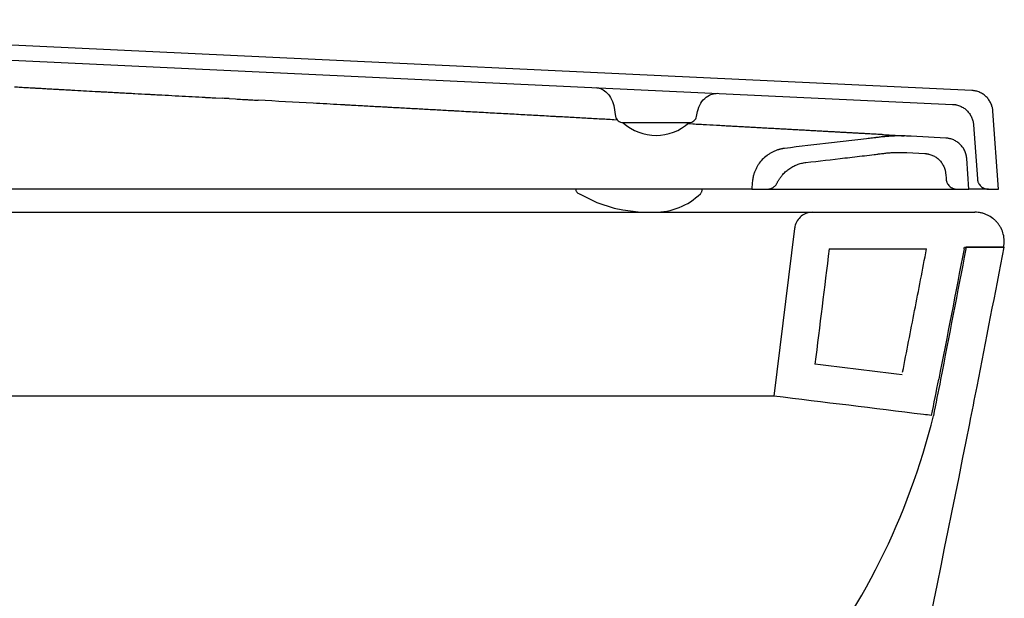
# Model space of a CAD drawing. Header units: millimetres. Extents: x 5230.819 to 5231.369, y 2531.377 to 2531.878.
# Tile 3 of 3: x 5231.101 to 5231.369, y 2531.721 to 2531.878. Entities that reach past the tile are written whole.
import ezdxf

# ---------------------------------------------------------------- set-up
doc = ezdxf.new("R2010")
doc.units = ezdxf.units.MM
doc.layers.add('SANINDUSA', color=3, linetype='Continuous')

msp = doc.modelspace()

# ---------------------------------------------------------------- linework, layer by layer
at = {"layer": 'SANINDUSA'}
for p, q in [((5231.359897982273, 2531.859045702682), (5230.951535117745, 2531.878303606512)), ((5230.959671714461, 2531.873915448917), (5231.354647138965, 2531.855288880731)), ((5231.15453180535, 2531.857042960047), (5231.156358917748, 2531.856943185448)), ((5231.158187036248, 2531.856843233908), (5231.159890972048, 2531.856749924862)), ((5231.166087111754, 2531.856409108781), (5231.166059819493, 2531.856410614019)), ((5231.262612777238, 2531.854971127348), (5231.263140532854, 2531.851978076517)), ((5231.285121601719, 2531.851978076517), (5231.285355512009, 2531.853304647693)), ((5231.367085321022, 2531.832240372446), (5231.365600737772, 2531.853470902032)), ((5231.26363807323, 2531.851028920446), (5231.262700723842, 2531.851080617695)), ((5231.265149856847, 2531.850330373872), (5231.283112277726, 2531.850330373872)), ((5231.284108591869, 2531.849899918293), (5231.282480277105, 2531.849989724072)), ((5231.360349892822, 2531.849713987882), (5231.361376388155, 2531.835031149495)), ((5231.341436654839, 2531.846738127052), (5231.34146256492, 2531.846736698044)), ((5231.352850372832, 2531.846108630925), (5231.34340930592, 2531.846629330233)), ((5231.342219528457, 2531.842188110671), (5231.347128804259, 2531.841917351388)), ((5231.359085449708, 2531.832240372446), (5231.358505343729, 2531.840536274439)), ((5231.352783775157, 2531.836344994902), (5231.352875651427, 2531.835031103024)), ((5231.300267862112, 2531.834089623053), (5231.300138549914, 2531.832240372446)), ((5231.306992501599, 2531.833926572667), (5231.306996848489, 2531.833926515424)), ((5231.300138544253, 2531.832240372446), (5231.014274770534, 2531.832240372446)), ((5231.300138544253, 2531.832240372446), (5231.304299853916, 2531.832240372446)), ((5231.304300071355, 2531.832240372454), (5231.355868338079, 2531.832240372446)), ((5231.35586833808, 2531.832240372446), (5231.359085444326, 2531.832240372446)), ((5231.364369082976, 2531.832240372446), (5231.367085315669, 2531.832240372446)), ((5231.007998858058, 2531.825973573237), (5231.31669593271, 2531.825973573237)), ((5231.31669593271, 2531.825973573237), (5231.360684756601, 2531.825973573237)), ((5231.311733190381, 2531.821582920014), (5231.306130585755, 2531.775973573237)), ((5231.321119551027, 2531.815973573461), (5231.347576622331, 2531.815973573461)), ((5231.357853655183, 2531.816475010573), (5231.368543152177, 2531.816475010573)), ((5231.368543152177, 2531.816475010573), (5231.35836267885, 2531.816475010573)), ((5231.306130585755, 2531.775973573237), (5231.018563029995, 2531.775973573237))]:
    msp.add_line(p, q, dxfattribs=at)
at = {"layer": 'SANINDUSA', "flags": 128}
msp.add_lwpolyline([(5231.252916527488, 2531.831157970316), (5231.253339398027, 2531.830929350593), (5231.253455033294, 2531.830865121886), (5231.253482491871, 2531.830849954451), (5231.253496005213, 2531.830842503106), (5231.253496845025, 2531.83084204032), (5231.253497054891, 2531.830841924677), (5231.253497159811, 2531.830841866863), (5231.253497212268, 2531.830841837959), (5231.253497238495, 2531.830841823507), (5231.253497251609, 2531.830841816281), (5231.253497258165, 2531.830841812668), (5231.253497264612, 2531.830841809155), (5231.258071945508, 2531.828635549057), (5231.262782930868, 2531.827072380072), (5231.265060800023, 2531.82658487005), (5231.269303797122, 2531.826076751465), (5231.27058528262, 2531.826008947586), (5231.271354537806, 2531.825986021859), (5231.272138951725, 2531.82597475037), (5231.272680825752, 2531.825973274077), (5231.272833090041, 2531.825973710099), (5231.272911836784, 2531.825974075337), (5231.272931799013, 2531.825974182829), (5231.272941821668, 2531.825974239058), (5231.272944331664, 2531.825974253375), (5231.272944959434, 2531.82597425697), (5231.272945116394, 2531.825974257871), (5231.272945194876, 2531.82597425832), (5231.272945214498, 2531.825974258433), (5231.272945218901, 2531.825974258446), (5231.27295743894, 2531.825974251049), (5231.273218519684, 2531.825975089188), (5231.273629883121, 2531.825978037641)], dxfattribs=at)
at = {"layer": 'SANINDUSA'}
for centre, radius, start, end in [((5231.274125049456, 2531.860083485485), 0.01324676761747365, 227.6177109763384, 312.5815556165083), ((5231.273879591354, 2531.843517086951), 0.01754082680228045, 269.1843194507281, 314.4734662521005)]:
    msp.add_arc(centre, radius, start, end, dxfattribs=at)
for points, degree in [([(5231.099851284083, 2531.860058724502), (5231.100419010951, 2531.860026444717), (5231.100986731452, 2531.85999400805), (5231.101554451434, 2531.859961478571)], 3), ([(5231.101554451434, 2531.859961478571), (5231.10212425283, 2531.859928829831), (5231.102694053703, 2531.859896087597), (5231.103263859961, 2531.859863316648)], 3), ([(5231.103263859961, 2531.859863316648), (5231.103831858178, 2531.859830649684), (5231.104399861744, 2531.859797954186), (5231.104967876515, 2531.859765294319)], 3), ([(5231.106672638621, 2531.859667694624), (5231.107239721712, 2531.859635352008), (5231.107806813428, 2531.859603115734), (5231.108373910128, 2531.859570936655)], 3), ([(5231.108373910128, 2531.859570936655), (5231.108941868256, 2531.859538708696), (5231.109509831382, 2531.859506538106), (5231.110077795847, 2531.859474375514)], 3), ([(5231.110077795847, 2531.859474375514), (5231.11064521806, 2531.85944224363), (5231.11121264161, 2531.85941011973), (5231.111780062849, 2531.859377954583)], 3), ([(5231.111780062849, 2531.859377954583), (5231.112159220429, 2531.859356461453), (5231.112538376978, 2531.859334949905), (5231.112917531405, 2531.859313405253)], 3), ([(5231.116309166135, 2531.859121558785), (5231.11840746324, 2531.859004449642), (5231.120505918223, 2531.858890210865), (5231.122604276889, 2531.858774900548)], 3), ([(5231.124174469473, 2531.858688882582), (5231.124697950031, 2531.858660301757), (5231.125221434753, 2531.858631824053), (5231.125744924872, 2531.858603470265)], 3), ([(5231.125744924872, 2531.858603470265), (5231.126268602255, 2531.858575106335), (5231.126792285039, 2531.85854686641), (5231.127315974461, 2531.858518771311)], 3), ([(5231.127315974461, 2531.858518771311), (5231.127840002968, 2531.858490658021), (5231.128364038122, 2531.858462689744), (5231.128888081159, 2531.85843488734)], 3), ([(5231.130723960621, 2531.858337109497), (5231.13133565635, 2531.858304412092), (5231.131947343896, 2531.858271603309), (5231.132559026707, 2531.858238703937)], 3), ([(5231.132559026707, 2531.858238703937), (5231.133782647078, 2531.85817289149), (5231.135006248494, 2531.858106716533), (5231.136229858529, 2531.858040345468)], 3), ([(5231.14356748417, 2531.857641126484), (5231.144785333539, 2531.8575747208), (5231.146003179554, 2531.857508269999), (5231.147221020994, 2531.85744181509)], 3), ([(5231.147221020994, 2531.85744181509), (5231.148439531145, 2531.85737532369), (5231.149658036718, 2531.857308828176), (5231.150876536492, 2531.857242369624)], 3), ([(5231.152703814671, 2531.857142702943), (5231.153313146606, 2531.857109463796), (5231.153922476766, 2531.85707621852), (5231.15453180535, 2531.857042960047)], 3), ([(5231.195866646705, 2531.854766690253), (5231.195198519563, 2531.854803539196), (5231.194530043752, 2531.854840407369), (5231.193861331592, 2531.854877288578)], 3), ([(5231.19786993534, 2531.854656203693), (5231.197202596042, 2531.854693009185), (5231.196534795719, 2531.854729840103), (5231.195866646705, 2531.854766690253)], 3), ([(5231.199870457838, 2531.854545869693), (5231.199204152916, 2531.854582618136), (5231.19853727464, 2531.854619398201), (5231.19786993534, 2531.854656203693)], 3), ([(5231.203847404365, 2531.854326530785), (5231.203185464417, 2531.854363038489), (5231.202523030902, 2531.854399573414), (5231.201860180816, 2531.854436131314)], 3), ([(5231.205831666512, 2531.854217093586), (5231.205170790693, 2531.8542535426), (5231.204509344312, 2531.854290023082), (5231.203847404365, 2531.854326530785)], 3), ([(5231.207812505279, 2531.854107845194), (5231.207152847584, 2531.854144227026), (5231.206492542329, 2531.854180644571), (5231.205831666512, 2531.854217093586)], 3), ([(5231.209789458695, 2531.85399881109), (5231.209131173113, 2531.854035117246), (5231.208472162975, 2531.854071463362), (5231.207812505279, 2531.854107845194)], 3), ([(5231.211762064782, 2531.853890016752), (5231.211105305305, 2531.853926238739), (5231.210447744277, 2531.853962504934), (5231.209789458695, 2531.85399881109)], 3), ([(5231.213729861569, 2531.853781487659), (5231.213074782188, 2531.853817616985), (5231.212418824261, 2531.853853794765), (5231.211762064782, 2531.853890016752)], 3), ([(5231.215692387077, 2531.853673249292), (5231.215039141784, 2531.853709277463), (5231.214384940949, 2531.853745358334), (5231.213729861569, 2531.853781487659)], 3), ([(5231.217649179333, 2531.853565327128), (5231.216997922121, 2531.853601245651), (5231.21634563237, 2531.853637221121), (5231.215692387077, 2531.853673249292)], 3), ([(5231.222491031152, 2531.853298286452), (5231.221687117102, 2531.853342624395), (5231.220881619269, 2531.853387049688), (5231.220074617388, 2531.853431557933)], 3), ([(5231.224897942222, 2531.853165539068), (5231.224097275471, 2531.853209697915), (5231.223294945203, 2531.853253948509), (5231.222491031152, 2531.853298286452)], 3), ([(5231.227294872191, 2531.853033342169), (5231.226497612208, 2531.853077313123), (5231.225698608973, 2531.853121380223), (5231.224897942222, 2531.853165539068)], 3), ([(5231.229681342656, 2531.852901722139), (5231.228887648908, 2531.852945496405), (5231.228092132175, 2531.852989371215), (5231.227294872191, 2531.853033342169)], 3), ([(5231.232056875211, 2531.852770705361), (5231.231266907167, 2531.852814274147), (5231.230475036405, 2531.852857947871), (5231.229681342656, 2531.852901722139)], 3), ([(5231.234420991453, 2531.852640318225), (5231.233634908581, 2531.852683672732), (5231.232846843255, 2531.852727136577), (5231.232056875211, 2531.852770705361)], 3), ([(5231.236773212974, 2531.852510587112), (5231.235991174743, 2531.852553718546), (5231.235207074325, 2531.852596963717), (5231.234420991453, 2531.852640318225)], 3), ([(5231.239113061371, 2531.852381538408), (5231.238335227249, 2531.852424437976), (5231.237555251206, 2531.852467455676), (5231.236773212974, 2531.852510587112)], 3), ([(5231.241440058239, 2531.8522531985), (5231.240666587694, 2531.852295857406), (5231.239890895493, 2531.852338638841), (5231.239113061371, 2531.852381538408)], 3), ([(5231.243753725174, 2531.852125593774), (5231.242984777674, 2531.85216800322), (5231.242213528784, 2531.852210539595), (5231.241440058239, 2531.8522531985)], 3), ([(5231.246053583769, 2531.851998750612), (5231.245289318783, 2531.852040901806), (5231.244522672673, 2531.852083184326), (5231.243753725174, 2531.852125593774)], 3), ([(5231.250308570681, 2531.851764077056), (5231.249604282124, 2531.851802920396), (5231.248897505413, 2531.851841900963), (5231.248188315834, 2531.851881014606)], 3), ([(5231.252413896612, 2531.851647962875), (5231.251714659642, 2531.851686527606), (5231.251012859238, 2531.851725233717), (5231.250308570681, 2531.851764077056)], 3), ([(5231.254503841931, 2531.851532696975), (5231.253809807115, 2531.851570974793), (5231.253113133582, 2531.851609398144), (5231.252413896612, 2531.851647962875)], 3), ([(5231.256577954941, 2531.851418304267), (5231.255889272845, 2531.851456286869), (5231.255197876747, 2531.851494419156), (5231.254503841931, 2531.851532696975)], 3), ([(5231.258635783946, 2531.851304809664), (5231.257952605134, 2531.851342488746), (5231.257266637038, 2531.851380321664), (5231.256577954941, 2531.851418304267)], 3), ([(5231.26067687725, 2531.851192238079), (5231.259999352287, 2531.851229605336), (5231.259318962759, 2531.851267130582), (5231.258635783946, 2531.851304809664)], 3), ([(5231.262700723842, 2531.851080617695), (5231.262029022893, 2531.851117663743), (5231.261354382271, 2531.851154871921), (5231.26067687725, 2531.851192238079)], 3), ([(5231.285974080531, 2531.849797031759), (5231.285356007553, 2531.849831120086), (5231.284734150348, 2531.849865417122), (5231.284108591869, 2531.849899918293)], 3), ([(5231.287816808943, 2531.849695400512), (5231.287206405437, 2531.849729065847), (5231.286592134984, 2531.849762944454), (5231.285974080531, 2531.849797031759)], 3), ([(5231.291432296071, 2531.849495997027), (5231.290243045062, 2531.849561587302), (5231.289037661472, 2531.849628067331), (5231.287816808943, 2531.849695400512)], 3), ([(5231.293204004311, 2531.849398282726), (5231.292617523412, 2531.849430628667), (5231.292026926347, 2531.849463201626), (5231.291432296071, 2531.849495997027)], 3), ([(5231.296595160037, 2531.849211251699), (5231.296038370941, 2531.849241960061), (5231.295477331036, 2531.849272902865), (5231.294912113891, 2531.849304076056)], 3), ([(5231.29825270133, 2531.849119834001), (5231.297704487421, 2531.849150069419), (5231.297151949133, 2531.849180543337), (5231.296595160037, 2531.849211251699)], 3), ([(5231.29988429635, 2531.849029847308), (5231.299344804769, 2531.849059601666), (5231.298800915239, 2531.849089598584), (5231.29825270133, 2531.849119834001)], 3), ([(5231.301489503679, 2531.848941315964), (5231.300958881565, 2531.848970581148), (5231.300423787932, 2531.849000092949), (5231.29988429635, 2531.849029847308)], 3), ([(5231.303067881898, 2531.848854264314), (5231.30254627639, 2531.84888303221), (5231.302020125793, 2531.848912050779), (5231.301489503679, 2531.848941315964)], 3), ([(5231.304618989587, 2531.848768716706), (5231.304106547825, 2531.848796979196), (5231.303589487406, 2531.848825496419), (5231.303067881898, 2531.848854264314)], 3), ([(5231.306142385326, 2531.848684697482), (5231.305639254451, 2531.848712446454), (5231.305131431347, 2531.848740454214), (5231.304618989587, 2531.848768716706)], 3), ([(5231.307637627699, 2531.84860223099), (5231.307143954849, 2531.848629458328), (5231.306645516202, 2531.848656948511), (5231.306142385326, 2531.848684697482)], 3), ([(5231.309104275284, 2531.848521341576), (5231.308620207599, 2531.848548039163), (5231.308131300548, 2531.848575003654), (5231.307637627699, 2531.84860223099)], 3), ([(5231.310541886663, 2531.848442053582), (5231.310067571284, 2531.848468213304), (5231.309588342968, 2531.848494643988), (5231.309104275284, 2531.848521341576)], 3), ([(5231.311950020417, 2531.848364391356), (5231.311485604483, 2531.848390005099), (5231.311016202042, 2531.84841589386), (5231.310541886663, 2531.848442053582)], 3), ([(5231.314786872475, 2531.848207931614), (5231.314323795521, 2531.848233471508), (5231.313855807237, 2531.848259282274), (5231.313382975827, 2531.848285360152)], 3), ([(5231.316161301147, 2531.84813212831), (5231.315708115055, 2531.848157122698), (5231.31524994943, 2531.84818239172), (5231.314786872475, 2531.848207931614)], 3), ([(5231.317505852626, 2531.848057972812), (5231.3170626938, 2531.848082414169), (5231.316614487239, 2531.848107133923), (5231.316161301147, 2531.84813212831)], 3), ([(5231.318820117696, 2531.847985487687), (5231.318387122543, 2531.848009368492), (5231.317949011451, 2531.848033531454), (5231.317505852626, 2531.848057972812)], 3), ([(5231.320103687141, 2531.847914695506), (5231.319680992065, 2531.847938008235), (5231.31925311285, 2531.847961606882), (5231.318820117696, 2531.847985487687)], 3), ([(5231.321356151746, 2531.847845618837), (5231.320943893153, 2531.847868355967), (5231.320526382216, 2531.847891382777), (5231.320103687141, 2531.847914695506)], 3), ([(5231.322577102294, 2531.84777828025), (5231.32217541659, 2531.847800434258), (5231.321768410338, 2531.847822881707), (5231.321356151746, 2531.847845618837)], 3), ([(5231.323766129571, 2531.847712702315), (5231.323375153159, 2531.847734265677), (5231.322978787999, 2531.847756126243), (5231.322577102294, 2531.84777828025)], 3), ([(5231.324922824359, 2531.847648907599), (5231.324542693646, 2531.847669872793), (5231.324157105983, 2531.847691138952), (5231.323766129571, 2531.847712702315)], 3), ([(5231.326046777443, 2531.847586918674), (5231.325677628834, 2531.847607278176), (5231.325302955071, 2531.847627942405), (5231.324922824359, 2531.847648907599)], 3), ([(5231.328223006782, 2531.847466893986), (5231.32787200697, 2531.847486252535), (5231.327515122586, 2531.847505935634), (5231.327152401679, 2531.847525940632)], 3), ([(5231.329258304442, 2531.847409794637), (5231.32891912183, 2531.847428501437), (5231.328574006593, 2531.847447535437), (5231.328223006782, 2531.847466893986)], 3), ([(5231.330258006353, 2531.847354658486), (5231.329930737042, 2531.847372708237), (5231.329597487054, 2531.847391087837), (5231.329258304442, 2531.847409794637)], 3), ([(5231.331221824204, 2531.847301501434), (5231.330906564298, 2531.847318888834), (5231.330585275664, 2531.847336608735), (5231.330258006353, 2531.847354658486)], 3), ([(5231.332149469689, 2531.847250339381), (5231.33184631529, 2531.847267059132), (5231.331537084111, 2531.847284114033), (5231.331221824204, 2531.847301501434)], 3), ([(5231.333040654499, 2531.847201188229), (5231.332749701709, 2531.84721723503), (5231.332452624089, 2531.847233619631), (5231.332149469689, 2531.847250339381)], 3), ([(5231.333895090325, 2531.847154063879), (5231.333616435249, 2531.847169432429), (5231.333331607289, 2531.847185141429), (5231.333040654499, 2531.847201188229)], 3), ([(5231.334712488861, 2531.847108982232), (5231.334446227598, 2531.84712366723), (5231.334173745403, 2531.847138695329), (5231.333895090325, 2531.847154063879)], 3), ([(5231.335492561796, 2531.847065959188), (5231.335238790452, 2531.847079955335), (5231.334978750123, 2531.847094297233), (5231.334712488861, 2531.847108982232)], 3), ([(5231.32111956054, 2531.815973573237), (5231.31983877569, 2531.805542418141), (5231.31855799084, 2531.795111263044), (5231.31727720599, 2531.784680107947)], 3), ([(5231.357757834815, 2531.815973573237), (5231.355499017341, 2531.80415253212), (5231.353210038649, 2531.792346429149), (5231.350890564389, 2531.78055374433)], 3), ([(5231.358266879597, 2531.81597357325), (5231.355973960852, 2531.804146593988), (5231.353681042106, 2531.792319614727), (5231.351388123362, 2531.780492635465)], 3), ([(5231.357757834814, 2531.815973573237), (5231.357789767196, 2531.816140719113), (5231.357821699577, 2531.816307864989), (5231.357853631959, 2531.816475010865)], 3), ([(5231.358266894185, 2531.815973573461), (5231.35836267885, 2531.816475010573)], 1), ([(5231.368543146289, 2531.816475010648), (5231.366129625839, 2531.803818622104), (5231.363681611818, 2531.791179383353), (5231.361198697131, 2531.778555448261)], 3), ([(5231.340939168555, 2531.78177529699), (5231.333051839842, 2531.782743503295), (5231.325164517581, 2531.783711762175), (5231.31727720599, 2531.784680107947)], 3), ([(5231.348948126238, 2531.770717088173), (5231.349595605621, 2531.773995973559), (5231.350243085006, 2531.777274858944), (5231.350890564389, 2531.78055374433)], 3), ([(5231.351388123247, 2531.780492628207), (5231.350743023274, 2531.777212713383), (5231.350095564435, 2531.773933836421), (5231.349445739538, 2531.770655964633)], 3), ([(5231.361198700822, 2531.778555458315), (5231.360537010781, 2531.775204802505), (5231.359875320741, 2531.771854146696), (5231.3592136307, 2531.768503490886)], 3), ([(5231.359215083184, 2531.768510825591), (5231.3387330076, 2531.665210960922), (5231.315903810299, 2531.562904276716), (5231.290504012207, 2531.460577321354)], 3)]:
    msp.add_open_spline(points, degree=degree, dxfattribs=at)
for points, knots in [([(5231.104967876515, 2531.859765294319), (5231.104974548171, 2531.859764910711), (5231.10498563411, 2531.859764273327), (5231.105003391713, 2531.859763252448), (5231.105030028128, 2531.859761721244), (5231.105092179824, 2531.859758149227), (5231.105216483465, 2531.859751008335), (5231.105465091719, 2531.859736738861), (5231.105962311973, 2531.859708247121), (5231.106388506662, 2531.859683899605), (5231.106672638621, 2531.859667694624)], [0, 0, 0, 0, 0.01562500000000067, 0.01562500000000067, 0.03125000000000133, 0.06250000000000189, 0.1250000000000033, 0.2500000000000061, 0.5000000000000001, 1, 1, 1, 1]), ([(5231.257755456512, 2531.859858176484), (5231.258160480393, 2531.859797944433), (5231.258983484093, 2531.859675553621), (5231.260515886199, 2531.858760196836), (5231.261956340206, 2531.857187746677), (5231.262392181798, 2531.85570974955), (5231.262617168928, 2531.854946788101)], [0, 0, 0, 0, 0.2339399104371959, 0.4753631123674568, 0.7291755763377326, 1, 1, 1, 1]), ([(5231.112917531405, 2531.859313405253), (5231.113211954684, 2531.859296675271), (5231.113579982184, 2531.85927573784), (5231.11394800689, 2531.859254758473), (5231.114095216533, 2531.859246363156), (5231.114162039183, 2531.85924255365), (5231.114369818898, 2531.859230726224), (5231.115062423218, 2531.85919139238), (5231.115755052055, 2531.859152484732), (5231.116309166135, 2531.859121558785)], [0, 0, 0, 0, 0.2499999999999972, 0.3124999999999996, 0.3124999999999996, 0.3750000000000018, 0.3750000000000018, 0.5000000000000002, 1, 1, 1, 1]), ([(5231.122604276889, 2531.858774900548), (5231.122609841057, 2531.858774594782), (5231.122612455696, 2531.858774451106), (5231.122620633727, 2531.858774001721), (5231.122632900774, 2531.85877332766), (5231.122661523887, 2531.858771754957), (5231.122718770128, 2531.858768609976), (5231.122833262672, 2531.858762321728), (5231.123062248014, 2531.858749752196), (5231.123520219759, 2531.858724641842), (5231.123912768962, 2531.858703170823), (5231.124174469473, 2531.858688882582)], [0, 0, 0, 0, 0.007812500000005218, 0.007812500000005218, 0.01562500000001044, 0.03125000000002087, 0.0625000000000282, 0.1250000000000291, 0.2500000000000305, 0.5000000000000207, 1, 1, 1, 1]), ([(5231.128888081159, 2531.85843488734), (5231.128896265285, 2531.858434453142), (5231.128907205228, 2531.858433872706), (5231.128926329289, 2531.858432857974), (5231.128955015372, 2531.858431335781), (5231.129021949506, 2531.858427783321), (5231.129155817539, 2531.858420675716), (5231.129423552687, 2531.858406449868), (5231.129959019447, 2531.858377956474), (5231.13041798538, 2531.858353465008), (5231.130723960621, 2531.858337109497)], [0, 0, 0, 0, 0.01562500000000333, 0.01562500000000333, 0.03125000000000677, 0.0625000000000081, 0.1250000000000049, 0.2500000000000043, 0.500000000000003, 1, 1, 1, 1]), ([(5231.136229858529, 2531.858040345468), (5231.136231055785, 2531.858040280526), (5231.136234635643, 2531.858040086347), (5231.136239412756, 2531.858039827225), (5231.136246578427, 2531.85803943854), (5231.136263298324, 2531.858038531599), (5231.136296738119, 2531.858036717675), (5231.136363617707, 2531.858033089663), (5231.136497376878, 2531.858025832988), (5231.1367648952, 2531.858011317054), (5231.137299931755, 2531.857982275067), (5231.138370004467, 2531.857924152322), (5231.140510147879, 2531.85780776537), (5231.142344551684, 2531.857707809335), (5231.14356748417, 2531.857641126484)], [0, 0, 0, 0, 0.0009765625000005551, 0.0009765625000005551, 0.001953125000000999, 0.003906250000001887, 0.007812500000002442, 0.01562500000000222, 0.03125000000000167, 0.06250000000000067, 0.1250000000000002, 0.2500000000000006, 0.5000000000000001, 1, 1, 1, 1]), ([(5231.150876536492, 2531.857242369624), (5231.150888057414, 2531.857241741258), (5231.1508955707, 2531.857241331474), (5231.150914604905, 2531.857240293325), (5231.150943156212, 2531.857238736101), (5231.151009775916, 2531.857235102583), (5231.151143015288, 2531.857227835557), (5231.151409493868, 2531.857213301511), (5231.151942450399, 2531.857184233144), (5231.152399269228, 2531.857159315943), (5231.152703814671, 2531.857142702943)], [0, 0, 0, 0, 0.015625, 0.015625, 0.03125000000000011, 0.06249999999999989, 0.1249999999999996, 0.2499999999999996, 0.4999999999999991, 1, 1, 1, 1]), ([(5231.158187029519, 2531.856843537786), (5231.157882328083, 2531.856860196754), (5231.157272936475, 2531.856893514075), (5231.156663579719, 2531.856926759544), (5231.156358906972, 2531.856943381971)], [0, 0, 0, 0, 0.5000092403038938, 0.9999999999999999, 0.9999999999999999, 0.9999999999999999, 0.9999999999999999]), ([(5231.28535618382, 2531.853309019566), (5231.285604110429, 2531.854126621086), (5231.286083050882, 2531.855706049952), (5231.287708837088, 2531.85733993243), (5231.289427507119, 2531.858220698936), (5231.290338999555, 2531.858274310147), (5231.290785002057, 2531.858300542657)], [0, 0, 0, 0, 0.2738860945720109, 0.5290885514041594, 0.769578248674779, 1, 1, 1, 1]), ([(5231.365600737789, 2531.853470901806), (5231.36559490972, 2531.853543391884), (5231.365583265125, 2531.853688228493), (5231.36555583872, 2531.85390438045), (5231.365521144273, 2531.854119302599), (5231.365478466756, 2531.854332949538), (5231.365402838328, 2531.854651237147), (5231.365275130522, 2531.855069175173), (5231.3650687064, 2531.85557415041), (5231.364817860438, 2531.856057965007), (5231.364426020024, 2531.856670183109), (5231.363834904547, 2531.857364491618), (5231.363127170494, 2531.857940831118), (5231.362506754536, 2531.858319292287), (5231.362016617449, 2531.858559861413), (5231.361507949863, 2531.858754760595), (5231.361041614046, 2531.858886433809), (5231.360625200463, 2531.858970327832), (5231.360262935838, 2531.859022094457), (5231.360019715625, 2531.859037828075), (5231.359897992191, 2531.859045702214)], [0, 0, 0, 0, 0.02502138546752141, 0.04999322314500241, 0.07494852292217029, 0.09992036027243, 0.1249417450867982, 0.1875029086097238, 0.2500640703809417, 0.3124115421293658, 0.3747590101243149, 0.4998950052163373, 0.6243355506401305, 0.6870047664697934, 0.749673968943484, 0.8119370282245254, 0.8742000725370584, 0.9161594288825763, 0.9580406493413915, 1, 1, 1, 1]), ([(5231.159890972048, 2531.856749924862), (5231.160523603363, 2531.856715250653), (5231.161472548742, 2531.856663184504), (5231.162500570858, 2531.856606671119), (5231.162895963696, 2531.856584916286), (5231.162977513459, 2531.856580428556), (5231.16297654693, 2531.856580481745), (5231.162977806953, 2531.856580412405), (5231.162979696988, 2531.856580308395), (5231.16298410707, 2531.856580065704), (5231.162992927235, 2531.856579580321), (5231.163010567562, 2531.856578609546), (5231.163066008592, 2531.856575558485), (5231.163438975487, 2531.856555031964), (5231.164446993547, 2531.856499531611), (5231.165414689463, 2531.856446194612), (5231.166059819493, 2531.856410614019)], [0, 0, 0, 0, 0.1250000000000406, 0.187500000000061, 0.2031250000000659, 0.2031250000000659, 0.2036132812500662, 0.2036132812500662, 0.2041015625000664, 0.2050781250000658, 0.2070312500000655, 0.2109375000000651, 0.2187500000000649, 0.2500000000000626, 0.5000000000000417, 1, 1, 1, 1]), ([(5231.193861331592, 2531.854877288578), (5231.19303090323, 2531.854923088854), (5231.191784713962, 2531.854991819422), (5231.190486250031, 2531.855063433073), (5231.189992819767, 2531.85509064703), (5231.189901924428, 2531.855095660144), (5231.189862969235, 2531.855097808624), (5231.189843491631, 2531.855098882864), (5231.189832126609, 2531.855099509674), (5231.18981276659, 2531.85510057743), (5231.189648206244, 2531.85510965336), (5231.189173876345, 2531.855135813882), (5231.186230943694, 2531.855298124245), (5231.183442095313, 2531.855451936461), (5231.176004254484, 2531.855862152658), (5231.171045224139, 2531.856135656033), (5231.166087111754, 2531.856409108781)], [0, 0, 0, 0, 0.1250000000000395, 0.1875000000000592, 0.1953125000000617, 0.1992187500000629, 0.2011718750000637, 0.2011718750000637, 0.2021484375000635, 0.2021484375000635, 0.2031250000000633, 0.2187500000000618, 0.2500000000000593, 0.5000000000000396, 0.5000000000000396, 1, 1, 1, 1]), ([(5231.201860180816, 2531.854436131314), (5231.201528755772, 2531.854454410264), (5231.201031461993, 2531.854481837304), (5231.200451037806, 2531.854513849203), (5231.200160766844, 2531.854529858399), (5231.20001561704, 2531.854537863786), (5231.199943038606, 2531.854541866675), (5231.199906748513, 2531.854543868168), (5231.199888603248, 2531.854544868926), (5231.19988082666, 2531.854545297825), (5231.199875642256, 2531.854545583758), (5231.199871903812, 2531.854545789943), (5231.199870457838, 2531.854545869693)], [0, 0, 0, 0, 0.4999999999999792, 0.7499999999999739, 0.8749999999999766, 0.9374999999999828, 0.9687499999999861, 0.9843749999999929, 0.9921874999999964, 0.9960937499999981, 0.9960937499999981, 1, 1, 1, 1]), ([(5231.354647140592, 2531.855288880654), (5231.354719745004, 2531.85528469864), (5231.354864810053, 2531.855276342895), (5231.355081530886, 2531.855253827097), (5231.355297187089, 2531.855224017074), (5231.355511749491, 2531.855186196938), (5231.355831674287, 2531.855117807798), (5231.356252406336, 2531.854999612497), (5231.356761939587, 2531.854804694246), (5231.357251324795, 2531.854564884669), (5231.35787227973, 2531.854187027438), (5231.358579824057, 2531.853611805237), (5231.359172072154, 2531.852917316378), (5231.359564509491, 2531.85230563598), (5231.359816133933, 2531.851821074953), (5231.360022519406, 2531.851316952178), (5231.360164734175, 2531.850853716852), (5231.360258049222, 2531.850439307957), (5231.3603180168, 2531.850078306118), (5231.360339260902, 2531.849835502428), (5231.360349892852, 2531.849713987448)], [0, 0, 0, 0, 0.02502138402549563, 0.04999321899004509, 0.07494851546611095, 0.09992034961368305, 0.1249417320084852, 0.1875029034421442, 0.2500640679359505, 0.312411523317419, 0.3747589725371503, 0.4998949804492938, 0.624335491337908, 0.6870047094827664, 0.7496739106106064, 0.8119369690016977, 0.8742000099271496, 0.9161593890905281, 0.9580406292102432, 1, 1, 1, 1]), ([(5231.220074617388, 2531.853431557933), (5231.219671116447, 2531.853453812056), (5231.219065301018, 2531.853487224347), (5231.218357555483, 2531.853526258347), (5231.218003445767, 2531.853545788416), (5231.217826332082, 2531.853555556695), (5231.217737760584, 2531.853560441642), (5231.217693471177, 2531.853562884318), (5231.217671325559, 2531.853564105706), (5231.217661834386, 2531.853564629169), (5231.217655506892, 2531.853564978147), (5231.217651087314, 2531.853565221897), (5231.217649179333, 2531.853565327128)], [0, 0, 0, 0, 0.4999999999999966, 0.7500000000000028, 0.8750000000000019, 0.9375000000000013, 0.9687499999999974, 0.9843749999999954, 0.992187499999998, 0.996093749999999, 0.996093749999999, 1, 1, 1, 1]), ([(5231.248188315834, 2531.851881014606), (5231.247833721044, 2531.851900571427), (5231.247300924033, 2531.851929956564), (5231.246677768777, 2531.851964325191), (5231.246365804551, 2531.851981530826), (5231.246209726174, 2531.851990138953), (5231.246142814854, 2531.851993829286), (5231.246098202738, 2531.851996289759), (5231.246074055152, 2531.851997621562), (5231.246053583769, 2531.851998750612)], [0, 0, 0, 0, 0.500000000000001, 0.7500000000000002, 0.8750000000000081, 0.9375000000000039, 0.9687500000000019, 0.9687500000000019, 1, 1, 1, 1]), ([(5231.263139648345, 2531.851983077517), (5231.263203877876, 2531.851757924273), (5231.263332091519, 2531.851308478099), (5231.263809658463, 2531.850771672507), (5231.264431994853, 2531.850401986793), (5231.264911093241, 2531.8503541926), (5231.265149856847, 2531.850330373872)], [0, 0, 0, 0, 0.2518336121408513, 0.5027049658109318, 0.7521679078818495, 1, 1, 1, 1]), ([(5231.283112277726, 2531.850330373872), (5231.283351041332, 2531.8503541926), (5231.28383013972, 2531.850401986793), (5231.284452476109, 2531.850771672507), (5231.284930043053, 2531.851308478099), (5231.285058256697, 2531.851757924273), (5231.285122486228, 2531.851983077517)], [0, 0, 0, 0, 0.2478320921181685, 0.4972950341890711, 0.7481663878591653, 1, 1, 1, 1]), ([(5231.294912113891, 2531.849304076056), (5231.294629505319, 2531.849319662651), (5231.294204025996, 2531.849343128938), (5231.293704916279, 2531.849370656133), (5231.293454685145, 2531.849384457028), (5231.293329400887, 2531.84939136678), (5231.293266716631, 2531.849394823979), (5231.293239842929, 2531.849396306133), (5231.293221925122, 2531.849397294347), (5231.293211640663, 2531.849397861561), (5231.293204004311, 2531.849398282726)], [0, 0, 0, 0, 0.4999999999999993, 0.7499999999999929, 0.8749999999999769, 0.9374999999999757, 0.9687499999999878, 0.9843749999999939, 0.9843749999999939, 1, 1, 1, 1]), ([(5231.334449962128, 2531.846318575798), (5231.334323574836, 2531.846302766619), (5231.334197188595, 2531.846286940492), (5231.33400761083, 2531.8462631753), (5231.333939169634, 2531.846254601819), (5231.333806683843, 2531.846238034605), (5231.333475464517, 2531.846196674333), (5231.332614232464, 2531.846089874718), (5231.331819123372, 2531.84599280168), (5231.330228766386, 2531.845800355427), (5231.329168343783, 2531.845674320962), (5231.32598673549, 2531.845300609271), (5231.323865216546, 2531.845057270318), (5231.317500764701, 2531.844327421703), (5231.313258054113, 2531.843840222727), (5231.309018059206, 2531.843316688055)], [0, 0, 0, 0, 0.01562500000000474, 0.01562500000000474, 0.0234375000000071, 0.0234375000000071, 0.03125000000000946, 0.06250000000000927, 0.1250000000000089, 0.1250000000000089, 0.250000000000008, 0.250000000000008, 0.5000000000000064, 0.5000000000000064, 1, 1, 1, 1]), ([(5231.313382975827, 2531.848285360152), (5231.313146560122, 2531.848298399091), (5231.312790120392, 2531.848318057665), (5231.312371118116, 2531.848341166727), (5231.312160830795, 2531.848352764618), (5231.312055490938, 2531.848358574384), (5231.312010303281, 2531.8483610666), (5231.311980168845, 2531.848362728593), (5231.311965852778, 2531.848363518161), (5231.311950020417, 2531.848364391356)], [0, 0, 0, 0, 0.4999999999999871, 0.7499999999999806, 0.8749999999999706, 0.9374999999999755, 0.9687499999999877, 0.9687499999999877, 1, 1, 1, 1]), ([(5231.327152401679, 2531.847525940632), (5231.326971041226, 2531.847535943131), (5231.32669681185, 2531.847551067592), (5231.326373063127, 2531.847568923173), (5231.326210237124, 2531.847577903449), (5231.326128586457, 2531.847582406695), (5231.326093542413, 2531.847584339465), (5231.326070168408, 2531.847585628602), (5231.326059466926, 2531.847586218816), (5231.326046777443, 2531.847586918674)], [0, 0, 0, 0, 0.5000000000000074, 0.7500000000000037, 0.8749999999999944, 0.9375000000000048, 0.9687500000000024, 0.9687500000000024, 1, 1, 1, 1]), ([(5231.34340930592, 2531.846629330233), (5231.343195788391, 2531.846640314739), (5231.342768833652, 2531.846662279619), (5231.342128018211, 2531.846684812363), (5231.341487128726, 2531.846699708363), (5231.340846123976, 2531.846706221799), (5231.340205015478, 2531.846704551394), (5231.339563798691, 2531.846694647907), (5231.338762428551, 2531.846671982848), (5231.337801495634, 2531.846627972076), (5231.336682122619, 2531.846550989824), (5231.335564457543, 2531.846450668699), (5231.334821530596, 2531.846362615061), (5231.334449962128, 2531.846318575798)], [0, 0, 0, 0, 0.07145094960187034, 0.1428750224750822, 0.2142839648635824, 0.2856895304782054, 0.3571034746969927, 0.4285375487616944, 0.5000034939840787, 0.6250226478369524, 0.7499864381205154, 0.8749578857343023, 1, 1, 1, 1]), ([(5231.335492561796, 2531.847065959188), (5231.33560262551, 2531.847059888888), (5231.335822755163, 2531.847047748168), (5231.336036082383, 2531.847035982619), (5231.336142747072, 2531.847030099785)], [0, 0, 0, 0, 0.4999949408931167, 1, 1, 1, 1]), ([(5231.336142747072, 2531.847030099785), (5231.336248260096, 2531.847024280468), (5231.336459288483, 2531.847012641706), (5231.336663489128, 2531.847001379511), (5231.336765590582, 2531.846995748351)], [0, 0, 0, 0, 0.4999944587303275, 1, 1, 1, 1]), ([(5231.336765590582, 2531.846995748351), (5231.336866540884, 2531.84699018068), (5231.337068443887, 2531.846979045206), (5231.337263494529, 2531.846968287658), (5231.337361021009, 2531.84696290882)], [0, 0, 0, 0, 0.4999940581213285, 1, 1, 1, 1]), ([(5231.337361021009, 2531.84696290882), (5231.33745739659, 2531.846957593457), (5231.337650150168, 2531.846946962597), (5231.337836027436, 2531.846936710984), (5231.337928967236, 2531.846931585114)], [0, 0, 0, 0, 0.4999937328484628, 1, 1, 1, 1]), ([(5231.337928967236, 2531.846931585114), (5231.338020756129, 2531.846926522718), (5231.338204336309, 2531.846916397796), (5231.338381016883, 2531.846906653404), (5231.338469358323, 2531.846901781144)], [0, 0, 0, 0, 0.4999934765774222, 1, 1, 1, 1]), ([(5231.338469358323, 2531.846901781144), (5231.338556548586, 2531.846896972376), (5231.338730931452, 2531.846887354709), (5231.338898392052, 2531.846878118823), (5231.338982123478, 2531.846873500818)], [0, 0, 0, 0, 0.4999932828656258, 1, 1, 1, 1]), ([(5231.338982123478, 2531.846873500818), (5231.33907927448, 2531.846868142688), (5231.339273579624, 2531.846857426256), (5231.339458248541, 2531.846847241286), (5231.33955058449, 2531.84684214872)], [0, 0, 0, 0, 0.4999919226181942, 1, 1, 1, 1]), ([(5231.33955058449, 2531.84684214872), (5231.339641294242, 2531.846837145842), (5231.339822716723, 2531.846827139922), (5231.339994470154, 2531.846817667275), (5231.340080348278, 2531.846812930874)], [0, 0, 0, 0, 0.4999917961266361, 1, 1, 1, 1]), ([(5231.340080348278, 2531.846812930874), (5231.340164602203, 2531.846808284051), (5231.340333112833, 2531.846798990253), (5231.340491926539, 2531.846790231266), (5231.340571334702, 2531.8467858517)], [0, 0, 0, 0, 0.499991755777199, 0.9999999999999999, 0.9999999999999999, 0.9999999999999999, 0.9999999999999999]), ([(5231.340571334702, 2531.8467858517), (5231.34064911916, 2531.846781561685), (5231.340804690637, 2531.846772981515), (5231.340950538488, 2531.846764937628), (5231.341023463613, 2531.846760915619)], [0, 0, 0, 0, 0.4999917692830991, 0.9999999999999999, 0.9999999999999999, 0.9999999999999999, 0.9999999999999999]), ([(5231.341023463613, 2531.846760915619), (5231.34109476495, 2531.846756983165), (5231.341237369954, 2531.84674911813), (5231.341370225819, 2531.846741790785), (5231.341436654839, 2531.846738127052)], [0, 0, 0, 0, 0.4999918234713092, 0.9999999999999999, 0.9999999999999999, 0.9999999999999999, 0.9999999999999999]), ([(5231.358505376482, 2531.840535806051), (5231.358499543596, 2531.840608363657), (5231.358487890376, 2531.840753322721), (5231.358460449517, 2531.840969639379), (5231.35842574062, 2531.841184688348), (5231.358383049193, 2531.841398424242), (5231.358307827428, 2531.841714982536), (5231.358181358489, 2531.842129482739), (5231.357977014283, 2531.842631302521), (5231.35772791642, 2531.843113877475), (5231.357339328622, 2531.843723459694), (5231.356752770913, 2531.844416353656), (5231.356051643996, 2531.84499173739), (5231.355435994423, 2531.845370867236), (5231.354950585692, 2531.845612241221), (5231.354444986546, 2531.845809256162), (5231.353981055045, 2531.845943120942), (5231.353568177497, 2531.846028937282), (5231.35321068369, 2531.846082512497), (5231.352970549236, 2531.846099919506), (5231.352850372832, 2531.846108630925)], [0, 0, 0, 0, 0.02518127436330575, 0.05030835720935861, 0.07541445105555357, 0.1005328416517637, 0.1256967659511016, 0.1879680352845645, 0.250239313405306, 0.3129134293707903, 0.3755875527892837, 0.5000584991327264, 0.6251990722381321, 0.6875614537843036, 0.7499238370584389, 0.8124880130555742, 0.8750521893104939, 0.9167266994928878, 0.9583254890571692, 1, 1, 1, 1]), ([(5231.309017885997, 2531.843316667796), (5231.308922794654, 2531.843304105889), (5231.308732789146, 2531.843279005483), (5231.3084494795, 2531.843231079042), (5231.308167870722, 2531.843175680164), (5231.30788805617, 2531.843112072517), (5231.30761000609, 2531.843040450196), (5231.307149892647, 2531.842907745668), (5231.306516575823, 2531.842685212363), (5231.305730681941, 2531.842329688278), (5231.304978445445, 2531.841908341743), (5231.30402773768, 2531.841262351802), (5231.302949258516, 2531.840305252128), (5231.302051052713, 2531.839176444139), (5231.301456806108, 2531.838192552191), (5231.301076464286, 2531.837418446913), (5231.300764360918, 2531.836615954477), (5231.300549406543, 2531.835881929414), (5231.300408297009, 2531.83522816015), (5231.300317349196, 2531.834661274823), (5231.300284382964, 2531.834280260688), (5231.300267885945, 2531.834089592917)], [0, 0, 0, 0, 0.02088884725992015, 0.04173877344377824, 0.06256689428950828, 0.08339037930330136, 0.1042264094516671, 0.1250921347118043, 0.1876763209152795, 0.250221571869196, 0.3127313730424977, 0.375216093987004, 0.5002996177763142, 0.6251174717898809, 0.6877517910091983, 0.7503777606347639, 0.8127185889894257, 0.875062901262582, 0.9167299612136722, 0.9583298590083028, 0.9999999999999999, 0.9999999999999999, 0.9999999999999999, 0.9999999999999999]), ([(5231.314819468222, 2531.839483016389), (5231.318355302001, 2531.839899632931), (5231.321892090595, 2531.840300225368), (5231.327196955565, 2531.840912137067), (5231.328965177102, 2531.841118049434), (5231.331617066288, 2531.841435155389), (5231.332721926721, 2531.841569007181), (5231.333937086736, 2531.84171944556), (5231.33426847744, 2531.841760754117), (5231.334489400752, 2531.841788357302), (5231.334600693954, 2531.841802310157), (5231.335127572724, 2531.841868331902), (5231.335549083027, 2531.841920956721), (5231.335970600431, 2531.841973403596)], [0, 0, 0, 0, 0.500000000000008, 0.500000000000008, 0.75000000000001, 0.75000000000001, 0.875000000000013, 0.9062500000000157, 0.9218750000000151, 0.9218750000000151, 0.9375000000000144, 0.9375000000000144, 1, 1, 1, 1]), ([(5231.335970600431, 2531.841973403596), (5231.336159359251, 2531.841995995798), (5231.336536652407, 2531.842041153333), (5231.337103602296, 2531.842097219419), (5231.337670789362, 2531.842144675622), (5231.338238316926, 2531.842182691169), (5231.33880615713, 2531.842211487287), (5231.339374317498, 2531.842231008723), (5231.339942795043, 2531.842241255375), (5231.34051159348, 2531.842242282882), (5231.341080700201, 2531.842233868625), (5231.341650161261, 2531.842216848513), (5231.342029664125, 2531.84219769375), (5231.342219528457, 2531.842188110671)], [0, 0, 0, 0, 0.09108977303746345, 0.1820712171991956, 0.272968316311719, 0.3638051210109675, 0.4546057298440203, 0.5453942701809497, 0.636194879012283, 0.7270316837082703, 0.8179287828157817, 0.9089102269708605, 1, 1, 1, 1]), ([(5231.34712880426, 2531.841917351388), (5231.347200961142, 2531.841912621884), (5231.347345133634, 2531.841903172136), (5231.347560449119, 2531.84187913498), (5231.34777465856, 2531.84184789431), (5231.347987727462, 2531.841808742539), (5231.34830532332, 2531.841738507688), (5231.348722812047, 2531.84161820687), (5231.349228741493, 2531.84142109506), (5231.349714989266, 2531.841179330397), (5231.350330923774, 2531.840799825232), (5231.351032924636, 2531.84022348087), (5231.351619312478, 2531.839530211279), (5231.352007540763, 2531.838920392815), (5231.352256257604, 2531.838438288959), (5231.352460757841, 2531.837935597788), (5231.352601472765, 2531.837473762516), (5231.35269342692, 2531.83706209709), (5231.352752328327, 2531.836705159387), (5231.352773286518, 2531.836465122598), (5231.352783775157, 2531.836344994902)], [0, 0, 0, 0, 0.02501665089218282, 0.04998432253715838, 0.0749356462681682, 0.0999033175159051, 0.124919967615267, 0.1874599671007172, 0.2499999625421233, 0.312539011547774, 0.375078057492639, 0.5000283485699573, 0.6249815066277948, 0.6874242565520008, 0.749867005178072, 0.8124080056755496, 0.8749490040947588, 0.9166579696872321, 0.9582910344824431, 1, 1, 1, 1]), ([(5231.306996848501, 2531.833926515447), (5231.30704334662, 2531.834019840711), (5231.307136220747, 2531.834206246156), (5231.307286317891, 2531.834479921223), (5231.307444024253, 2531.834748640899), (5231.307610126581, 2531.835012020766), (5231.307784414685, 2531.835270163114), (5231.307966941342, 2531.835523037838), (5231.308157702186, 2531.835770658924), (5231.308554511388, 2531.836253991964), (5231.309205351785, 2531.836932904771), (5231.310180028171, 2531.837721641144), (5231.31124481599, 2531.838384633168), (5231.312195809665, 2531.838820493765), (5231.312983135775, 2531.839096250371), (5231.313585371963, 2531.839264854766), (5231.314197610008, 2531.839398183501), (5231.314611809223, 2531.839454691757), (5231.314819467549, 2531.83948302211)], [0, 0, 0, 0, 0.03126734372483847, 0.06245257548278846, 0.0935860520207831, 0.1246982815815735, 0.1558198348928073, 0.186981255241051, 0.2182129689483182, 0.2495451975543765, 0.3745136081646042, 0.4994320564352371, 0.6246301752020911, 0.7497142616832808, 0.8122691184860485, 0.8746712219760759, 0.9371665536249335, 1, 1, 1, 1]), ([(5231.304300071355, 2531.832240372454), (5231.304356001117, 2531.832241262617), (5231.304467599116, 2531.832243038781), (5231.304634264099, 2531.832257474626), (5231.304799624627, 2531.832280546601), (5231.304963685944, 2531.832313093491), (5231.305206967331, 2531.832375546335), (5231.305523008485, 2531.832490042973), (5231.30589369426, 2531.832687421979), (5231.306233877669, 2531.832933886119), (5231.30650282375, 2531.833193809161), (5231.306709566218, 2531.83344635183), (5231.306867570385, 2531.833678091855), (5231.306953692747, 2531.833843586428), (5231.306996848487, 2531.833926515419)], [0, 0, 0, 0, 0.05007206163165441, 0.09990998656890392, 0.1496696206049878, 0.19950754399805, 0.2495796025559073, 0.3744859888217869, 0.4993923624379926, 0.6244113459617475, 0.7494303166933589, 0.8330757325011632, 0.9163545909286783, 1, 1, 1, 1]), ([(5231.352875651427, 2531.835031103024), (5231.352879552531, 2531.834984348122), (5231.352887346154, 2531.834890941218), (5231.352907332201, 2531.834751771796), (5231.35293337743, 2531.834613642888), (5231.352976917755, 2531.834431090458), (5231.353047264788, 2531.834206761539), (5231.353192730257, 2531.833861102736), (5231.353434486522, 2531.83345635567), (5231.353809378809, 2531.83303433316), (5231.354257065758, 2531.832688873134), (5231.354677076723, 2531.832475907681), (5231.355032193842, 2531.832354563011), (5231.355306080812, 2531.832289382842), (5231.355585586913, 2531.832248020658), (5231.355774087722, 2531.832242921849), (5231.35586833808, 2531.832240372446)], [0, 0, 0, 0, 0.03127953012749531, 0.06249021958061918, 0.09370089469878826, 0.1249803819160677, 0.1875948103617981, 0.2502091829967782, 0.3747532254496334, 0.4999824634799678, 0.6244402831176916, 0.7496677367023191, 0.8120104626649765, 0.8743531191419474, 0.9371765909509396, 1, 1, 1, 1]), ([(5231.361376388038, 2531.835031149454), (5231.36138028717, 2531.834984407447), (5231.361388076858, 2531.834891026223), (5231.361408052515, 2531.834751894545), (5231.361434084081, 2531.834613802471), (5231.361477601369, 2531.834431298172), (5231.361547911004, 2531.834207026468), (5231.361693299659, 2531.833861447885), (5231.361934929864, 2531.833456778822), (5231.362309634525, 2531.833034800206), (5231.362757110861, 2531.832689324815), (5231.363176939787, 2531.832476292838), (5231.363531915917, 2531.832354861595), (5231.363805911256, 2531.832289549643), (5231.364085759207, 2531.832248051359), (5231.364274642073, 2531.832242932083), (5231.364369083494, 2531.832240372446)], [0, 0, 0, 0, 0.03127048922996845, 0.06247221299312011, 0.09367394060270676, 0.1249444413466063, 0.1875405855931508, 0.2501367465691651, 0.3746454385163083, 0.4998384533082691, 0.6242603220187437, 0.7494524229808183, 0.8117762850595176, 0.8741001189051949, 0.9370500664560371, 1, 1, 1, 1]), ([(5231.252325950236, 2531.832240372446), (5231.252328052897, 2531.832206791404), (5231.252330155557, 2531.832173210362), (5231.252332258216, 2531.83213962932), (5231.252338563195, 2531.832038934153), (5231.252351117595, 2531.831838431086), (5231.252477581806, 2531.831562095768), (5231.252662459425, 2531.831322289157), (5231.252832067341, 2531.831212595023), (5231.252916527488, 2531.831157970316)], [-0.08439235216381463, -0.08439235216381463, -0.08439235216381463, -0.08439235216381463, 0, 0, 0, 0.2530565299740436, 0.5038832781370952, 0.7529473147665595, 1, 1, 1, 1]), ([(5231.286168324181, 2531.831000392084), (5231.286240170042, 2531.83107892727), (5231.286384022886, 2531.831236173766), (5231.28653407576, 2531.83152033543), (5231.286633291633, 2531.831826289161), (5231.28664507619, 2531.832039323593), (5231.286650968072, 2531.832145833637), (5231.286652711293, 2531.832177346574), (5231.286654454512, 2531.83220885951), (5231.286656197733, 2531.832240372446)], [0, 0, 0, 0, 0.249591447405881, 0.4997426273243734, 0.7498881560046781, 1, 1, 1, 1.074000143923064, 1.074000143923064, 1.074000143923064, 1.074000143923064]), ([(5231.364369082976, 2531.832240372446), (5231.364251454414, 2531.832240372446), (5231.364015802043, 2531.832240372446), (5231.362303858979, 2531.832240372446), (5231.360260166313, 2531.832240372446), (5231.359085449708, 2531.832240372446)], [0, 0, 0, 0, 0.3373621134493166, 0.6758577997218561, 1, 1, 1, 1]), ([(5231.31669593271, 2531.825973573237), (5231.316133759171, 2531.825918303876), (5231.315009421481, 2531.825807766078), (5231.313511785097, 2531.824945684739), (5231.312378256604, 2531.823677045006), (5231.311868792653, 2531.822462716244), (5231.311758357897, 2531.821746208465), (5231.311733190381, 2531.821582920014)], [0, 0, 0, 0, 0.232822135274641, 0.4656403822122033, 0.6984593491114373, 0.9312804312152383, 1, 1, 1, 1]), ([(5231.368543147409, 2531.816475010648), (5231.36865400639, 2531.817056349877), (5231.368699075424, 2531.817638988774), (5231.368662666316, 2531.818806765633), (5231.368578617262, 2531.819397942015), (5231.368287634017, 2531.820530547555), (5231.368081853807, 2531.821077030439), (5231.367680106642, 2531.821866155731), (5231.367531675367, 2531.822121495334), (5231.367210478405, 2531.822610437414), (5231.367037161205, 2531.82284513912), (5231.366665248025, 2531.823295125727), (5231.366466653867, 2531.823510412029), (5231.366043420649, 2531.823920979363), (5231.365819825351, 2531.824114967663), (5231.365126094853, 2531.824653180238), (5231.364628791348, 2531.824958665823), (5231.363829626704, 2531.825335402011), (5231.36355478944, 2531.82544677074), (5231.363000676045, 2531.825636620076), (5231.362719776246, 2531.825715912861), (5231.362150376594, 2531.825843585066), (5231.361861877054, 2531.82589196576), (5231.361277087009, 2531.825957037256), (5231.360980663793, 2531.825973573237), (5231.360684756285, 2531.825973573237)], [0, 0, 0, 0, 0.1250000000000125, 0.1250000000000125, 0.2500000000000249, 0.2500000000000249, 0.3750000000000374, 0.3750000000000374, 0.4375000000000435, 0.4375000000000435, 0.5000000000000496, 0.5000000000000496, 0.5625000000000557, 0.5625000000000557, 0.6250000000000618, 0.6250000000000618, 0.7500000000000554, 0.7500000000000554, 0.8125000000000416, 0.8125000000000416, 0.8750000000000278, 0.8750000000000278, 0.9375000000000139, 0.9375000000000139, 1, 1, 1, 1]), ([(5231.341078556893, 2531.782483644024), (5231.341625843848, 2531.785271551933), (5231.342720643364, 2531.790848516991), (5231.344349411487, 2531.799218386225), (5231.345969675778, 2531.807593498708), (5231.347040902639, 2531.813179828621), (5231.347576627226, 2531.815973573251)], [0, 0, 0, 0, 0.2498451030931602, 0.4997931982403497, 0.7498446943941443, 1, 1, 1, 1]), ([(5231.348948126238, 2531.770717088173), (5231.348213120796, 2531.770807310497), (5231.347478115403, 2531.770897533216), (5231.34674311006, 2531.770987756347), (5231.333205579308, 2531.772649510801), (5231.319668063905, 2531.774311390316), (5231.306130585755, 2531.775973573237)], [0.03973027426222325, 0.03973027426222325, 0.03973027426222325, 0.03973027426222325, 0.04195184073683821, 0.04195184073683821, 0.04195184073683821, 0.08286926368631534, 0.08286926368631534, 0.08286926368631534, 0.08286926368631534]), ([(5231.209961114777, 2531.631387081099), (5231.222488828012, 2531.634441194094), (5231.247884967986, 2531.64344591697), (5231.283142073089, 2531.665209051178), (5231.313475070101, 2531.69503166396), (5231.336286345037, 2531.730389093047), (5231.346065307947, 2531.756896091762), (5231.349444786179, 2531.770656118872)], [0.03968950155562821, 0.03968950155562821, 0.03968950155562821, 0.03968950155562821, 0.1872692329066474, 0.3473209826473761, 0.5073727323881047, 0.6674244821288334, 0.827476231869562, 0.827476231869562, 0.827476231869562, 0.827476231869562])]:
    msp.add_open_spline(points, degree=3, knots=knots, dxfattribs=at)

doc.saveas('drawing.dxf')
